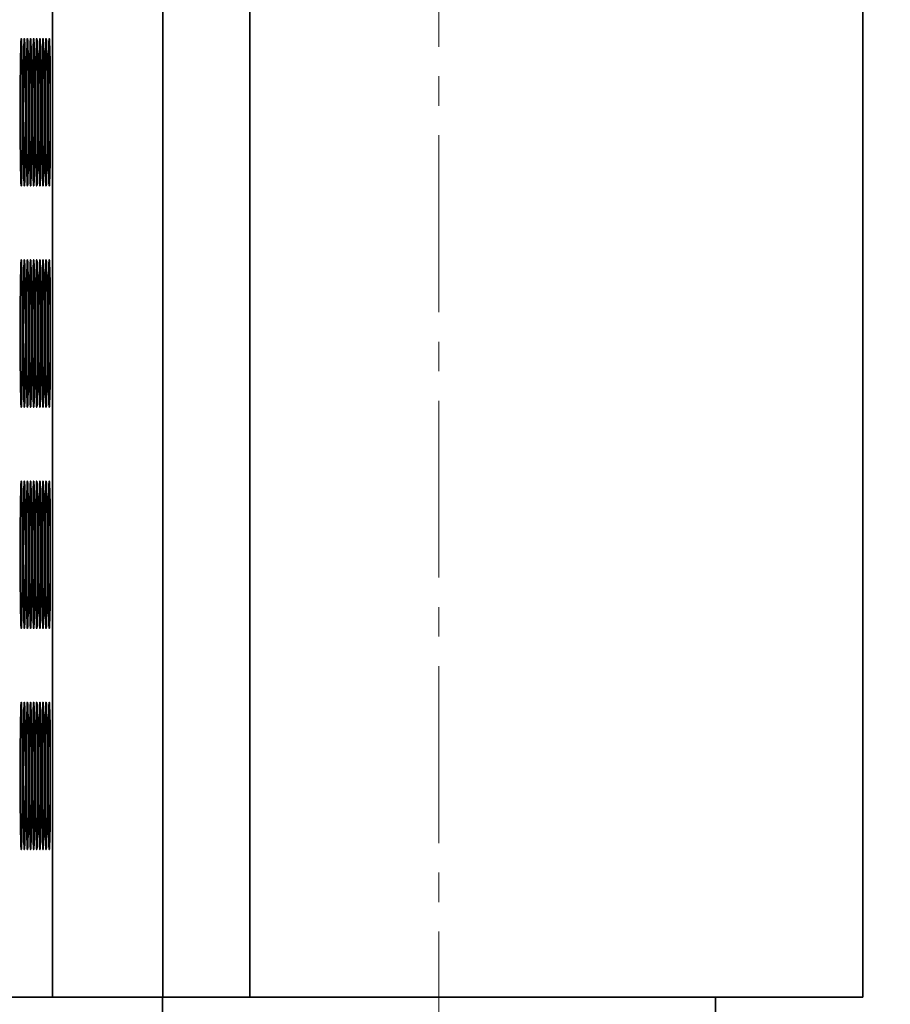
# Model space of a CAD drawing. Header units: millimetres. Extents: x -14862 to 14862, y -10512 to 10512.
# Tile 52 of 199: x -3908 to -3671, y -2670 to -2403. Entities that reach past the tile are written whole.
import ezdxf

# ---------------------------------------------------------------- set-up
doc = ezdxf.new("R2010")
doc.units = ezdxf.units.MM
doc.header["$LTSCALE"] = 4
doc.linetypes.add('点画线', pattern=[18, 12, -2, 2, -2])
doc.layers.get('0').update_dxf_attribs({"lineweight": 18})
for name, color, linetype, lineweight in [('中心线层', 1, '点画线', 18), ('几何体', 7, 'Continuous', 35), ('尺寸线层', 3, 'Continuous', 18)]:
    doc.layers.add(name, color=color, linetype=linetype, lineweight=lineweight)
doc.styles.add('标准', font='txt', dxfattribs={"width": 0.667})
doc.dimstyles.new('GB_尺寸', dxfattribs={"dimtxt": 3.5, "dimasz": 4, "dimexe": 2, "dimexo": 0, "dimtad": 1, "dimdsep": 46, "dimtxsty": '标准', "dimblk": '_CAXARROW', "dimcen": 0, "dimdle": 8, "dimazin": 2, "dimtfac": 0.707107, "dimtdec": 3, "dimtmove": 2, "dimatfit": 3, "dimfxl": 0, "dimfrac": 2, "dimtolj": 1, "dimarcsym": 0})

# ---------------------------------------------------------------- blocks, each defined once
blk = doc.blocks.new('*X153')
at = {"layer": '尺寸线层'}
for points in [[(-6748.86, -3869.61), (-6648.86, -3882.11), (-6648.86, -3857.11)], [(-3793.86, -3869.61), (-3893.86, -3882.11), (-3893.86, -3857.11)]]:
    blk.add_hatch(color=0, dxfattribs=at).paths.add_polyline_path(points, flags=0)
at = {"layer": '尺寸线层', "color": 0}
for p, q in [((-6748.86, -1465.88), (-6748.86, -3919.61)), ((-3793.86, -2668.38), (-3793.86, -3919.61)), ((-3793.86, -3869.61), (-6748.86, -3869.61))]:
    blk.add_line(p, q, dxfattribs=at)
at = {"layer": '尺寸线层', "color": 0, "insert": (-5245.65, -3810.73), "char_height": 87.5, "width": 340.0023, "attachment_point": 5, "line_spacing_factor": 1.15057, "style": '标准'}
blk.add_mtext('\\T1.1;2955', dxfattribs=at)
blk = doc.blocks.new('_CAXARROW')
blk.add_hatch(color=0).paths.add_polyline_path([(0, 0), (-1, 0.125), (-1, -0.125)], flags=0)
blk = doc.blocks.new('*X154')
at = {"layer": '尺寸线层'}
for points in [[(-7288.86, -4141.05), (-7188.86, -4128.55), (-7188.86, -4153.55)], [(-2288.86, -4141.05), (-2388.86, -4128.55), (-2388.86, -4153.55)]]:
    blk.add_hatch(color=0, dxfattribs=at).paths.add_polyline_path(points, flags=0)
at = {"layer": '尺寸线层', "color": 0}
for p, q in [((-7288.86, -1465.88), (-7288.86, -4191.05)), ((-2288.86, -1465.88), (-2288.86, -4191.05)), ((-7288.86, -4141.05), (-2288.86, -4141.05))]:
    blk.add_line(p, q, dxfattribs=at)
at = {"layer": '尺寸线层', "color": 0, "insert": (-4788.86, -4082.16), "char_height": 87.5, "width": 340.6544, "attachment_point": 5, "line_spacing_factor": 1.15057, "style": '标准'}
blk.add_mtext('\\T1.1;5000', dxfattribs=at)
blk = doc.blocks.new('*X155')
at = {"layer": '尺寸线层'}
for points in [[(-11533.86, -4572.86), (-11433.86, -4560.36), (-11433.86, -4585.36)], [(-2288.86, -4572.86), (-2388.86, -4560.36), (-2388.86, -4585.36)]]:
    blk.add_hatch(color=0, dxfattribs=at).paths.add_polyline_path(points, flags=0)
at = {"layer": '尺寸线层', "color": 0}
for p, q in [((-2288.86, -1465.88), (-2288.86, -4622.86)), ((-11533.86, -2690.88), (-11533.86, -4622.86)), ((-11533.86, -4572.86), (-2288.86, -4572.86))]:
    blk.add_line(p, q, dxfattribs=at)
at = {"layer": '尺寸线层', "color": 0, "insert": (-6911.36, -4513.97), "char_height": 87.5, "width": 341.3065, "attachment_point": 5, "line_spacing_factor": 1.15057, "style": '标准'}
blk.add_mtext('\\T1.1;9245', dxfattribs=at)

msp = doc.modelspace()

# ---------------------------------------------------------------- linework, layer by layer
at = {"layer": '中心线层'}
msp.add_line((-3793.859, -58.603), (-3793.859, -2926.188), dxfattribs=at)
at = {"layer": '几何体'}
for p, q in [((-3898.701, -2668.38), (-3898.701, -268.38)), ((-3868.705, -2668.38), (-3868.705, -268.38)), ((-3845.126, -2668.38), (-3845.126, -268.38)), ((-3678.86, -2668.38), (-3678.86, -268.38)), ((-3912.363, -2668.38), (-3898.701, -2668.38)), ((-3898.701, -2668.38), (-3868.705, -2668.38)), ((-3868.859, -2668.38), (-3868.859, -2690.88)), ((-3845.126, -2668.38), (-3868.705, -2668.38)), ((-3678.86, -2668.38), (-3845.126, -2668.38)), ((-3718.859, -2690.88), (-3718.859, -2668.38))]:
    msp.add_line(p, q, dxfattribs=at)
for points in [[(-3906.873, -2431.046), (-3906.87, -2428.38), (-3906.873, -2425.714), (-3906.88, -2423.096), (-3906.893, -2420.572), (-3906.91, -2418.188), (-3906.931, -2415.985), (-3906.956, -2414.004), (-3906.985, -2412.279), (-3907.017, -2410.841), (-3907.051, -2409.717), (-3907.086, -2408.925), (-3907.123, -2408.481), (-3907.162, -2408.391), (-3907.199, -2408.659), (-3907.235, -2409.278), (-3907.27, -2410.238), (-3907.304, -2411.522), (-3907.333, -2413.107), (-3907.361, -2414.965), (-3907.384, -2417.061), (-3907.403, -2419.36), (-3907.418, -2421.82), (-3907.428, -2424.396), (-3907.432, -2427.044), (-3907.432, -2429.716), (-3907.428, -2432.364), (-3907.418, -2434.941), (-3907.403, -2437.4), (-3907.384, -2439.699), (-3907.361, -2441.796), (-3907.333, -2443.653), (-3907.304, -2445.238), (-3907.27, -2446.522), (-3907.235, -2447.482), (-3907.199, -2448.102), (-3907.162, -2448.369), (-3907.123, -2448.28), (-3907.086, -2447.835), (-3907.051, -2447.044), (-3907.017, -2445.919), (-3906.985, -2444.482), (-3906.956, -2442.757), (-3906.931, -2440.775), (-3906.91, -2438.573), (-3906.893, -2436.188), (-3906.88, -2433.664), (-3906.873, -2431.046)], [(-3906.028, -2431.046), (-3906.025, -2428.38), (-3906.028, -2425.714), (-3906.035, -2423.096), (-3906.048, -2420.572), (-3906.065, -2418.188), (-3906.086, -2415.985), (-3906.111, -2414.004), (-3906.14, -2412.279), (-3906.172, -2410.841), (-3906.206, -2409.717), (-3906.241, -2408.925), (-3906.278, -2408.481), (-3906.317, -2408.391), (-3906.354, -2408.659), (-3906.39, -2409.278), (-3906.425, -2410.238), (-3906.459, -2411.522), (-3906.488, -2413.107), (-3906.516, -2414.965), (-3906.539, -2417.061), (-3906.558, -2419.36), (-3906.573, -2421.82), (-3906.583, -2424.396), (-3906.587, -2427.044), (-3906.587, -2429.716), (-3906.583, -2432.364), (-3906.573, -2434.941), (-3906.558, -2437.4), (-3906.539, -2439.699), (-3906.516, -2441.796), (-3906.488, -2443.653), (-3906.459, -2445.238), (-3906.425, -2446.522), (-3906.39, -2447.482), (-3906.354, -2448.102), (-3906.317, -2448.369), (-3906.278, -2448.28), (-3906.241, -2447.835), (-3906.206, -2447.044), (-3906.172, -2445.919), (-3906.14, -2444.482), (-3906.111, -2442.757), (-3906.086, -2440.775), (-3906.065, -2438.573), (-3906.048, -2436.188), (-3906.035, -2433.664), (-3906.028, -2431.046)], [(-3905.183, -2431.046), (-3905.18, -2428.38), (-3905.183, -2425.714), (-3905.19, -2423.096), (-3905.203, -2420.572), (-3905.22, -2418.188), (-3905.241, -2415.985), (-3905.266, -2414.004), (-3905.295, -2412.279), (-3905.327, -2410.841), (-3905.361, -2409.717), (-3905.396, -2408.925), (-3905.433, -2408.481), (-3905.472, -2408.391), (-3905.509, -2408.659), (-3905.545, -2409.278), (-3905.58, -2410.238), (-3905.614, -2411.522), (-3905.643, -2413.107), (-3905.671, -2414.965), (-3905.694, -2417.061), (-3905.713, -2419.36), (-3905.728, -2421.82), (-3905.738, -2424.396), (-3905.742, -2427.044), (-3905.742, -2429.716), (-3905.738, -2432.364), (-3905.728, -2434.941), (-3905.713, -2437.4), (-3905.694, -2439.699), (-3905.671, -2441.796), (-3905.643, -2443.653), (-3905.614, -2445.238), (-3905.58, -2446.522), (-3905.545, -2447.482), (-3905.509, -2448.102), (-3905.472, -2448.369), (-3905.433, -2448.28), (-3905.396, -2447.835), (-3905.361, -2447.044), (-3905.327, -2445.919), (-3905.295, -2444.482), (-3905.266, -2442.757), (-3905.241, -2440.775), (-3905.22, -2438.573), (-3905.203, -2436.188), (-3905.19, -2433.664), (-3905.183, -2431.046)], [(-3904.338, -2431.046), (-3904.335, -2428.38), (-3904.338, -2425.714), (-3904.345, -2423.096), (-3904.358, -2420.572), (-3904.375, -2418.188), (-3904.396, -2415.985), (-3904.421, -2414.004), (-3904.449, -2412.279), (-3904.482, -2410.841), (-3904.516, -2409.717), (-3904.551, -2408.925), (-3904.589, -2408.481), (-3904.627, -2408.391), (-3904.664, -2408.659), (-3904.7, -2409.278), (-3904.735, -2410.238), (-3904.769, -2411.522), (-3904.798, -2413.107), (-3904.826, -2414.965), (-3904.849, -2417.061), (-3904.868, -2419.36), (-3904.883, -2421.82), (-3904.893, -2424.396), (-3904.897, -2427.044), (-3904.897, -2429.716), (-3904.893, -2432.364), (-3904.883, -2434.941), (-3904.868, -2437.4), (-3904.849, -2439.699), (-3904.826, -2441.796), (-3904.798, -2443.653), (-3904.769, -2445.238), (-3904.735, -2446.522), (-3904.7, -2447.482), (-3904.664, -2448.102), (-3904.627, -2448.369), (-3904.589, -2448.28), (-3904.551, -2447.835), (-3904.516, -2447.044), (-3904.482, -2445.919), (-3904.449, -2444.482), (-3904.421, -2442.757), (-3904.396, -2440.775), (-3904.375, -2438.573), (-3904.358, -2436.188), (-3904.345, -2433.664), (-3904.338, -2431.046)], [(-3903.493, -2431.046), (-3903.49, -2428.38), (-3903.493, -2425.714), (-3903.5, -2423.096), (-3903.513, -2420.572), (-3903.53, -2418.188), (-3903.551, -2415.985), (-3903.576, -2414.004), (-3903.604, -2412.279), (-3903.637, -2410.841), (-3903.67, -2409.717), (-3903.706, -2408.925), (-3903.744, -2408.481), (-3903.781, -2408.391), (-3903.819, -2408.659), (-3903.855, -2409.278), (-3903.89, -2410.238), (-3903.924, -2411.522), (-3903.953, -2413.107), (-3903.981, -2414.965), (-3904.004, -2417.061), (-3904.023, -2419.36), (-3904.038, -2421.82), (-3904.048, -2424.396), (-3904.053, -2427.044), (-3904.053, -2429.716), (-3904.048, -2432.364), (-3904.038, -2434.941), (-3904.023, -2437.4), (-3904.004, -2439.699), (-3903.981, -2441.796), (-3903.953, -2443.653), (-3903.924, -2445.238), (-3903.89, -2446.522), (-3903.855, -2447.482), (-3903.819, -2448.102), (-3903.781, -2448.369), (-3903.744, -2448.28), (-3903.706, -2447.835), (-3903.67, -2447.044), (-3903.637, -2445.919), (-3903.604, -2444.482), (-3903.576, -2442.757), (-3903.551, -2440.775), (-3903.53, -2438.573), (-3903.513, -2436.188), (-3903.5, -2433.664), (-3903.493, -2431.046)], [(-3902.648, -2431.046), (-3902.645, -2428.38), (-3902.648, -2425.714), (-3902.655, -2423.096), (-3902.668, -2420.572), (-3902.684, -2418.188), (-3902.706, -2415.985), (-3902.731, -2414.004), (-3902.759, -2412.279), (-3902.792, -2410.841), (-3902.825, -2409.717), (-3902.861, -2408.925), (-3902.899, -2408.481), (-3902.936, -2408.391), (-3902.974, -2408.659), (-3903.01, -2409.278), (-3903.045, -2410.238), (-3903.078, -2411.522), (-3903.108, -2413.107), (-3903.136, -2414.965), (-3903.159, -2417.061), (-3903.178, -2419.36), (-3903.193, -2421.82), (-3903.203, -2424.396), (-3903.208, -2427.044), (-3903.208, -2429.716), (-3903.203, -2432.364), (-3903.193, -2434.941), (-3903.178, -2437.4), (-3903.159, -2439.699), (-3903.136, -2441.796), (-3903.108, -2443.653), (-3903.078, -2445.238), (-3903.045, -2446.522), (-3903.01, -2447.482), (-3902.974, -2448.102), (-3902.936, -2448.369), (-3902.899, -2448.28), (-3902.861, -2447.835), (-3902.825, -2447.044), (-3902.792, -2445.919), (-3902.759, -2444.482), (-3902.731, -2442.757), (-3902.706, -2440.775), (-3902.684, -2438.573), (-3902.668, -2436.188), (-3902.655, -2433.664), (-3902.648, -2431.046)], [(-3901.803, -2431.046), (-3901.8, -2428.38), (-3901.803, -2425.714), (-3901.81, -2423.096), (-3901.823, -2420.572), (-3901.839, -2418.188), (-3901.861, -2415.985), (-3901.886, -2414.004), (-3901.914, -2412.279), (-3901.947, -2410.841), (-3901.98, -2409.717), (-3902.016, -2408.925), (-3902.054, -2408.481), (-3902.091, -2408.391), (-3902.129, -2408.659), (-3902.165, -2409.278), (-3902.201, -2410.238), (-3902.233, -2411.522), (-3902.263, -2413.107), (-3902.291, -2414.965), (-3902.314, -2417.061), (-3902.333, -2419.36), (-3902.348, -2421.82), (-3902.358, -2424.396), (-3902.363, -2427.044), (-3902.363, -2429.716), (-3902.358, -2432.364), (-3902.348, -2434.941), (-3902.333, -2437.4), (-3902.314, -2439.699), (-3902.291, -2441.796), (-3902.263, -2443.653), (-3902.233, -2445.238), (-3902.201, -2446.522), (-3902.165, -2447.482), (-3902.129, -2448.102), (-3902.091, -2448.369), (-3902.054, -2448.28), (-3902.016, -2447.835), (-3901.98, -2447.044), (-3901.947, -2445.919), (-3901.914, -2444.482), (-3901.886, -2442.757), (-3901.861, -2440.775), (-3901.839, -2438.573), (-3901.823, -2436.188), (-3901.81, -2433.664), (-3901.803, -2431.046)], [(-3900.958, -2431.046), (-3900.955, -2428.38), (-3900.958, -2425.714), (-3900.965, -2423.096), (-3900.978, -2420.572), (-3900.994, -2418.188), (-3901.016, -2415.985), (-3901.041, -2414.004), (-3901.069, -2412.279), (-3901.102, -2410.841), (-3901.135, -2409.717), (-3901.171, -2408.925), (-3901.209, -2408.481), (-3901.246, -2408.391), (-3901.284, -2408.659), (-3901.32, -2409.278), (-3901.356, -2410.238), (-3901.388, -2411.522), (-3901.418, -2413.107), (-3901.446, -2414.965), (-3901.469, -2417.061), (-3901.488, -2419.36), (-3901.502, -2421.82), (-3901.513, -2424.396), (-3901.518, -2427.044), (-3901.518, -2429.716), (-3901.513, -2432.364), (-3901.502, -2434.941), (-3901.488, -2437.4), (-3901.469, -2439.699), (-3901.446, -2441.796), (-3901.418, -2443.653), (-3901.388, -2445.238), (-3901.356, -2446.522), (-3901.32, -2447.482), (-3901.284, -2448.102), (-3901.246, -2448.369), (-3901.209, -2448.28), (-3901.171, -2447.835), (-3901.135, -2447.044), (-3901.102, -2445.919), (-3901.069, -2444.482), (-3901.041, -2442.757), (-3901.016, -2440.775), (-3900.994, -2438.573), (-3900.978, -2436.188), (-3900.965, -2433.664), (-3900.958, -2431.046)], [(-3900.113, -2431.046), (-3900.11, -2428.38), (-3900.113, -2425.714), (-3900.121, -2423.096), (-3900.133, -2420.572), (-3900.149, -2418.188), (-3900.171, -2415.985), (-3900.196, -2414.004), (-3900.224, -2412.279), (-3900.257, -2410.841), (-3900.29, -2409.717), (-3900.327, -2408.925), (-3900.364, -2408.481), (-3900.401, -2408.391), (-3900.439, -2408.659), (-3900.475, -2409.278), (-3900.511, -2410.238), (-3900.543, -2411.522), (-3900.574, -2413.107), (-3900.6, -2414.965), (-3900.624, -2417.061), (-3900.643, -2419.36), (-3900.657, -2421.82), (-3900.668, -2424.396), (-3900.673, -2427.044), (-3900.673, -2429.716), (-3900.668, -2432.364), (-3900.657, -2434.941), (-3900.643, -2437.4), (-3900.624, -2439.699), (-3900.6, -2441.796), (-3900.574, -2443.653), (-3900.543, -2445.238), (-3900.511, -2446.522), (-3900.475, -2447.482), (-3900.439, -2448.102), (-3900.401, -2448.369), (-3900.364, -2448.28), (-3900.327, -2447.835), (-3900.29, -2447.044), (-3900.257, -2445.919), (-3900.224, -2444.482), (-3900.196, -2442.757), (-3900.171, -2440.775), (-3900.149, -2438.573), (-3900.133, -2436.188), (-3900.121, -2433.664), (-3900.113, -2431.046)], [(-3899.268, -2431.046), (-3899.265, -2428.38), (-3899.268, -2425.714), (-3899.276, -2423.096), (-3899.287, -2420.572), (-3899.304, -2418.188), (-3899.326, -2415.985), (-3899.351, -2414.004), (-3899.38, -2412.279), (-3899.411, -2410.841), (-3899.445, -2409.717), (-3899.482, -2408.925), (-3899.519, -2408.481), (-3899.556, -2408.391), (-3899.594, -2408.659), (-3899.63, -2409.278), (-3899.666, -2410.238), (-3899.698, -2411.522), (-3899.729, -2413.107), (-3899.755, -2414.965), (-3899.779, -2417.061), (-3899.798, -2419.36), (-3899.813, -2421.82), (-3899.823, -2424.396), (-3899.828, -2427.044), (-3899.828, -2429.716), (-3899.823, -2432.364), (-3899.813, -2434.941), (-3899.798, -2437.4), (-3899.779, -2439.699), (-3899.755, -2441.796), (-3899.729, -2443.653), (-3899.698, -2445.238), (-3899.666, -2446.522), (-3899.63, -2447.482), (-3899.594, -2448.102), (-3899.556, -2448.369), (-3899.519, -2448.28), (-3899.482, -2447.835), (-3899.445, -2447.044), (-3899.411, -2445.919), (-3899.38, -2444.482), (-3899.351, -2442.757), (-3899.326, -2440.775), (-3899.304, -2438.573), (-3899.287, -2436.188), (-3899.276, -2433.664), (-3899.268, -2431.046)], [(-3906.873, -2491.046), (-3906.87, -2488.38), (-3906.873, -2485.714), (-3906.88, -2483.096), (-3906.893, -2480.572), (-3906.91, -2478.188), (-3906.931, -2475.985), (-3906.956, -2474.004), (-3906.985, -2472.279), (-3907.017, -2470.841), (-3907.051, -2469.717), (-3907.086, -2468.925), (-3907.123, -2468.481), (-3907.162, -2468.391), (-3907.199, -2468.659), (-3907.235, -2469.278), (-3907.27, -2470.238), (-3907.304, -2471.522), (-3907.333, -2473.107), (-3907.361, -2474.965), (-3907.384, -2477.061), (-3907.403, -2479.36), (-3907.418, -2481.82), (-3907.428, -2484.396), (-3907.432, -2487.044), (-3907.432, -2489.716), (-3907.428, -2492.364), (-3907.418, -2494.941), (-3907.403, -2497.4), (-3907.384, -2499.699), (-3907.361, -2501.796), (-3907.333, -2503.653), (-3907.304, -2505.238), (-3907.27, -2506.522), (-3907.235, -2507.482), (-3907.199, -2508.102), (-3907.162, -2508.369), (-3907.123, -2508.28), (-3907.086, -2507.835), (-3907.051, -2507.044), (-3907.017, -2505.919), (-3906.985, -2504.482), (-3906.956, -2502.757), (-3906.931, -2500.775), (-3906.91, -2498.573), (-3906.893, -2496.188), (-3906.88, -2493.664), (-3906.873, -2491.046)], [(-3906.028, -2491.046), (-3906.025, -2488.38), (-3906.028, -2485.714), (-3906.035, -2483.096), (-3906.048, -2480.572), (-3906.065, -2478.188), (-3906.086, -2475.985), (-3906.111, -2474.004), (-3906.14, -2472.279), (-3906.172, -2470.841), (-3906.206, -2469.717), (-3906.241, -2468.925), (-3906.278, -2468.481), (-3906.317, -2468.391), (-3906.354, -2468.659), (-3906.39, -2469.278), (-3906.425, -2470.238), (-3906.459, -2471.522), (-3906.488, -2473.107), (-3906.516, -2474.965), (-3906.539, -2477.061), (-3906.558, -2479.36), (-3906.573, -2481.82), (-3906.583, -2484.396), (-3906.587, -2487.044), (-3906.587, -2489.716), (-3906.583, -2492.364), (-3906.573, -2494.941), (-3906.558, -2497.4), (-3906.539, -2499.699), (-3906.516, -2501.796), (-3906.488, -2503.653), (-3906.459, -2505.238), (-3906.425, -2506.522), (-3906.39, -2507.482), (-3906.354, -2508.102), (-3906.317, -2508.369), (-3906.278, -2508.28), (-3906.241, -2507.835), (-3906.206, -2507.044), (-3906.172, -2505.919), (-3906.14, -2504.482), (-3906.111, -2502.757), (-3906.086, -2500.775), (-3906.065, -2498.573), (-3906.048, -2496.188), (-3906.035, -2493.664), (-3906.028, -2491.046)], [(-3905.183, -2491.046), (-3905.18, -2488.38), (-3905.183, -2485.714), (-3905.19, -2483.096), (-3905.203, -2480.572), (-3905.22, -2478.188), (-3905.241, -2475.985), (-3905.266, -2474.004), (-3905.295, -2472.279), (-3905.327, -2470.841), (-3905.361, -2469.717), (-3905.396, -2468.925), (-3905.433, -2468.481), (-3905.472, -2468.391), (-3905.509, -2468.659), (-3905.545, -2469.278), (-3905.58, -2470.238), (-3905.614, -2471.522), (-3905.643, -2473.107), (-3905.671, -2474.965), (-3905.694, -2477.061), (-3905.713, -2479.36), (-3905.728, -2481.82), (-3905.738, -2484.396), (-3905.742, -2487.044), (-3905.742, -2489.716), (-3905.738, -2492.364), (-3905.728, -2494.941), (-3905.713, -2497.4), (-3905.694, -2499.699), (-3905.671, -2501.796), (-3905.643, -2503.653), (-3905.614, -2505.238), (-3905.58, -2506.522), (-3905.545, -2507.482), (-3905.509, -2508.102), (-3905.472, -2508.369), (-3905.433, -2508.28), (-3905.396, -2507.835), (-3905.361, -2507.044), (-3905.327, -2505.919), (-3905.295, -2504.482), (-3905.266, -2502.757), (-3905.241, -2500.775), (-3905.22, -2498.573), (-3905.203, -2496.188), (-3905.19, -2493.664), (-3905.183, -2491.046)], [(-3904.338, -2491.046), (-3904.335, -2488.38), (-3904.338, -2485.714), (-3904.345, -2483.096), (-3904.358, -2480.572), (-3904.375, -2478.188), (-3904.396, -2475.985), (-3904.421, -2474.004), (-3904.449, -2472.279), (-3904.482, -2470.841), (-3904.516, -2469.717), (-3904.551, -2468.925), (-3904.589, -2468.481), (-3904.627, -2468.391), (-3904.664, -2468.659), (-3904.7, -2469.278), (-3904.735, -2470.238), (-3904.769, -2471.522), (-3904.798, -2473.107), (-3904.826, -2474.965), (-3904.849, -2477.061), (-3904.868, -2479.36), (-3904.883, -2481.82), (-3904.893, -2484.396), (-3904.897, -2487.044), (-3904.897, -2489.716), (-3904.893, -2492.364), (-3904.883, -2494.941), (-3904.868, -2497.4), (-3904.849, -2499.699), (-3904.826, -2501.796), (-3904.798, -2503.653), (-3904.769, -2505.238), (-3904.735, -2506.522), (-3904.7, -2507.482), (-3904.664, -2508.102), (-3904.627, -2508.369), (-3904.589, -2508.28), (-3904.551, -2507.835), (-3904.516, -2507.044), (-3904.482, -2505.919), (-3904.449, -2504.482), (-3904.421, -2502.757), (-3904.396, -2500.775), (-3904.375, -2498.573), (-3904.358, -2496.188), (-3904.345, -2493.664), (-3904.338, -2491.046)], [(-3903.493, -2491.046), (-3903.49, -2488.38), (-3903.493, -2485.714), (-3903.5, -2483.096), (-3903.513, -2480.572), (-3903.53, -2478.188), (-3903.551, -2475.985), (-3903.576, -2474.004), (-3903.604, -2472.279), (-3903.637, -2470.841), (-3903.67, -2469.717), (-3903.706, -2468.925), (-3903.744, -2468.481), (-3903.781, -2468.391), (-3903.819, -2468.659), (-3903.855, -2469.278), (-3903.89, -2470.238), (-3903.924, -2471.522), (-3903.953, -2473.107), (-3903.981, -2474.965), (-3904.004, -2477.061), (-3904.023, -2479.36), (-3904.038, -2481.82), (-3904.048, -2484.396), (-3904.053, -2487.044), (-3904.053, -2489.716), (-3904.048, -2492.364), (-3904.038, -2494.941), (-3904.023, -2497.4), (-3904.004, -2499.699), (-3903.981, -2501.796), (-3903.953, -2503.653), (-3903.924, -2505.238), (-3903.89, -2506.522), (-3903.855, -2507.482), (-3903.819, -2508.102), (-3903.781, -2508.369), (-3903.744, -2508.28), (-3903.706, -2507.835), (-3903.67, -2507.044), (-3903.637, -2505.919), (-3903.604, -2504.482), (-3903.576, -2502.757), (-3903.551, -2500.775), (-3903.53, -2498.573), (-3903.513, -2496.188), (-3903.5, -2493.664), (-3903.493, -2491.046)], [(-3902.648, -2491.046), (-3902.645, -2488.38), (-3902.648, -2485.714), (-3902.655, -2483.096), (-3902.668, -2480.572), (-3902.684, -2478.188), (-3902.706, -2475.985), (-3902.731, -2474.004), (-3902.759, -2472.279), (-3902.792, -2470.841), (-3902.825, -2469.717), (-3902.861, -2468.925), (-3902.899, -2468.481), (-3902.936, -2468.391), (-3902.974, -2468.659), (-3903.01, -2469.278), (-3903.045, -2470.238), (-3903.078, -2471.522), (-3903.108, -2473.107), (-3903.136, -2474.965), (-3903.159, -2477.061), (-3903.178, -2479.36), (-3903.193, -2481.82), (-3903.203, -2484.396), (-3903.208, -2487.044), (-3903.208, -2489.716), (-3903.203, -2492.364), (-3903.193, -2494.941), (-3903.178, -2497.4), (-3903.159, -2499.699), (-3903.136, -2501.796), (-3903.108, -2503.653), (-3903.078, -2505.238), (-3903.045, -2506.522), (-3903.01, -2507.482), (-3902.974, -2508.102), (-3902.936, -2508.369), (-3902.899, -2508.28), (-3902.861, -2507.835), (-3902.825, -2507.044), (-3902.792, -2505.919), (-3902.759, -2504.482), (-3902.731, -2502.757), (-3902.706, -2500.775), (-3902.684, -2498.573), (-3902.668, -2496.188), (-3902.655, -2493.664), (-3902.648, -2491.046)], [(-3901.803, -2491.046), (-3901.8, -2488.38), (-3901.803, -2485.714), (-3901.81, -2483.096), (-3901.823, -2480.572), (-3901.839, -2478.188), (-3901.861, -2475.985), (-3901.886, -2474.004), (-3901.914, -2472.279), (-3901.947, -2470.841), (-3901.98, -2469.717), (-3902.016, -2468.925), (-3902.054, -2468.481), (-3902.091, -2468.391), (-3902.129, -2468.659), (-3902.165, -2469.278), (-3902.201, -2470.238), (-3902.233, -2471.522), (-3902.263, -2473.107), (-3902.291, -2474.965), (-3902.314, -2477.061), (-3902.333, -2479.36), (-3902.348, -2481.82), (-3902.358, -2484.396), (-3902.363, -2487.044), (-3902.363, -2489.716), (-3902.358, -2492.364), (-3902.348, -2494.941), (-3902.333, -2497.4), (-3902.314, -2499.699), (-3902.291, -2501.796), (-3902.263, -2503.653), (-3902.233, -2505.238), (-3902.201, -2506.522), (-3902.165, -2507.482), (-3902.129, -2508.102), (-3902.091, -2508.369), (-3902.054, -2508.28), (-3902.016, -2507.835), (-3901.98, -2507.044), (-3901.947, -2505.919), (-3901.914, -2504.482), (-3901.886, -2502.757), (-3901.861, -2500.775), (-3901.839, -2498.573), (-3901.823, -2496.188), (-3901.81, -2493.664), (-3901.803, -2491.046)], [(-3900.958, -2491.046), (-3900.955, -2488.38), (-3900.958, -2485.714), (-3900.965, -2483.096), (-3900.978, -2480.572), (-3900.994, -2478.188), (-3901.016, -2475.985), (-3901.041, -2474.004), (-3901.069, -2472.279), (-3901.102, -2470.841), (-3901.135, -2469.717), (-3901.171, -2468.925), (-3901.209, -2468.481), (-3901.246, -2468.391), (-3901.284, -2468.659), (-3901.32, -2469.278), (-3901.356, -2470.238), (-3901.388, -2471.522), (-3901.418, -2473.107), (-3901.446, -2474.965), (-3901.469, -2477.061), (-3901.488, -2479.36), (-3901.502, -2481.82), (-3901.513, -2484.396), (-3901.518, -2487.044), (-3901.518, -2489.716), (-3901.513, -2492.364), (-3901.502, -2494.941), (-3901.488, -2497.4), (-3901.469, -2499.699), (-3901.446, -2501.796), (-3901.418, -2503.653), (-3901.388, -2505.238), (-3901.356, -2506.522), (-3901.32, -2507.482), (-3901.284, -2508.102), (-3901.246, -2508.369), (-3901.209, -2508.28), (-3901.171, -2507.835), (-3901.135, -2507.044), (-3901.102, -2505.919), (-3901.069, -2504.482), (-3901.041, -2502.757), (-3901.016, -2500.775), (-3900.994, -2498.573), (-3900.978, -2496.188), (-3900.965, -2493.664), (-3900.958, -2491.046)], [(-3900.113, -2491.046), (-3900.11, -2488.38), (-3900.113, -2485.714), (-3900.121, -2483.096), (-3900.133, -2480.572), (-3900.149, -2478.188), (-3900.171, -2475.985), (-3900.196, -2474.004), (-3900.224, -2472.279), (-3900.257, -2470.841), (-3900.29, -2469.717), (-3900.327, -2468.925), (-3900.364, -2468.481), (-3900.401, -2468.391), (-3900.439, -2468.659), (-3900.475, -2469.278), (-3900.511, -2470.238), (-3900.543, -2471.522), (-3900.574, -2473.107), (-3900.6, -2474.965), (-3900.624, -2477.061), (-3900.643, -2479.36), (-3900.657, -2481.82), (-3900.668, -2484.396), (-3900.673, -2487.044), (-3900.673, -2489.716), (-3900.668, -2492.364), (-3900.657, -2494.941), (-3900.643, -2497.4), (-3900.624, -2499.699), (-3900.6, -2501.796), (-3900.574, -2503.653), (-3900.543, -2505.238), (-3900.511, -2506.522), (-3900.475, -2507.482), (-3900.439, -2508.102), (-3900.401, -2508.369), (-3900.364, -2508.28), (-3900.327, -2507.835), (-3900.29, -2507.044), (-3900.257, -2505.919), (-3900.224, -2504.482), (-3900.196, -2502.757), (-3900.171, -2500.775), (-3900.149, -2498.573), (-3900.133, -2496.188), (-3900.121, -2493.664), (-3900.113, -2491.046)], [(-3899.268, -2491.046), (-3899.265, -2488.38), (-3899.268, -2485.714), (-3899.276, -2483.096), (-3899.287, -2480.572), (-3899.304, -2478.188), (-3899.326, -2475.985), (-3899.351, -2474.004), (-3899.38, -2472.279), (-3899.411, -2470.841), (-3899.445, -2469.717), (-3899.482, -2468.925), (-3899.519, -2468.481), (-3899.556, -2468.391), (-3899.594, -2468.659), (-3899.63, -2469.278), (-3899.666, -2470.238), (-3899.698, -2471.522), (-3899.729, -2473.107), (-3899.755, -2474.965), (-3899.779, -2477.061), (-3899.798, -2479.36), (-3899.813, -2481.82), (-3899.823, -2484.396), (-3899.828, -2487.044), (-3899.828, -2489.716), (-3899.823, -2492.364), (-3899.813, -2494.941), (-3899.798, -2497.4), (-3899.779, -2499.699), (-3899.755, -2501.796), (-3899.729, -2503.653), (-3899.698, -2505.238), (-3899.666, -2506.522), (-3899.63, -2507.482), (-3899.594, -2508.102), (-3899.556, -2508.369), (-3899.519, -2508.28), (-3899.482, -2507.835), (-3899.445, -2507.044), (-3899.411, -2505.919), (-3899.38, -2504.482), (-3899.351, -2502.757), (-3899.326, -2500.775), (-3899.304, -2498.573), (-3899.287, -2496.188), (-3899.276, -2493.664), (-3899.268, -2491.046)], [(-3906.873, -2551.046), (-3906.87, -2548.38), (-3906.873, -2545.714), (-3906.88, -2543.096), (-3906.893, -2540.572), (-3906.91, -2538.188), (-3906.931, -2535.985), (-3906.956, -2534.004), (-3906.985, -2532.279), (-3907.017, -2530.841), (-3907.051, -2529.717), (-3907.086, -2528.925), (-3907.123, -2528.481), (-3907.162, -2528.391), (-3907.199, -2528.659), (-3907.235, -2529.278), (-3907.27, -2530.238), (-3907.304, -2531.522), (-3907.333, -2533.107), (-3907.361, -2534.965), (-3907.384, -2537.061), (-3907.403, -2539.36), (-3907.418, -2541.82), (-3907.428, -2544.396), (-3907.432, -2547.044), (-3907.432, -2549.716), (-3907.428, -2552.364), (-3907.418, -2554.941), (-3907.403, -2557.4), (-3907.384, -2559.699), (-3907.361, -2561.796), (-3907.333, -2563.653), (-3907.304, -2565.238), (-3907.27, -2566.522), (-3907.235, -2567.482), (-3907.199, -2568.102), (-3907.162, -2568.369), (-3907.123, -2568.28), (-3907.086, -2567.835), (-3907.051, -2567.044), (-3907.017, -2565.919), (-3906.985, -2564.482), (-3906.956, -2562.757), (-3906.931, -2560.775), (-3906.91, -2558.573), (-3906.893, -2556.188), (-3906.88, -2553.664), (-3906.873, -2551.046)], [(-3906.028, -2551.046), (-3906.025, -2548.38), (-3906.028, -2545.714), (-3906.035, -2543.096), (-3906.048, -2540.572), (-3906.065, -2538.188), (-3906.086, -2535.985), (-3906.111, -2534.004), (-3906.14, -2532.279), (-3906.172, -2530.841), (-3906.206, -2529.717), (-3906.241, -2528.925), (-3906.278, -2528.481), (-3906.317, -2528.391), (-3906.354, -2528.659), (-3906.39, -2529.278), (-3906.425, -2530.238), (-3906.459, -2531.522), (-3906.488, -2533.107), (-3906.516, -2534.965), (-3906.539, -2537.061), (-3906.558, -2539.36), (-3906.573, -2541.82), (-3906.583, -2544.396), (-3906.587, -2547.044), (-3906.587, -2549.716), (-3906.583, -2552.364), (-3906.573, -2554.941), (-3906.558, -2557.4), (-3906.539, -2559.699), (-3906.516, -2561.796), (-3906.488, -2563.653), (-3906.459, -2565.238), (-3906.425, -2566.522), (-3906.39, -2567.482), (-3906.354, -2568.102), (-3906.317, -2568.369), (-3906.278, -2568.28), (-3906.241, -2567.835), (-3906.206, -2567.044), (-3906.172, -2565.919), (-3906.14, -2564.482), (-3906.111, -2562.757), (-3906.086, -2560.775), (-3906.065, -2558.573), (-3906.048, -2556.188), (-3906.035, -2553.664), (-3906.028, -2551.046)], [(-3905.183, -2551.046), (-3905.18, -2548.38), (-3905.183, -2545.714), (-3905.19, -2543.096), (-3905.203, -2540.572), (-3905.22, -2538.188), (-3905.241, -2535.985), (-3905.266, -2534.004), (-3905.295, -2532.279), (-3905.327, -2530.841), (-3905.361, -2529.717), (-3905.396, -2528.925), (-3905.433, -2528.481), (-3905.472, -2528.391), (-3905.509, -2528.659), (-3905.545, -2529.278), (-3905.58, -2530.238), (-3905.614, -2531.522), (-3905.643, -2533.107), (-3905.671, -2534.965), (-3905.694, -2537.061), (-3905.713, -2539.36), (-3905.728, -2541.82), (-3905.738, -2544.396), (-3905.742, -2547.044), (-3905.742, -2549.716), (-3905.738, -2552.364), (-3905.728, -2554.941), (-3905.713, -2557.4), (-3905.694, -2559.699), (-3905.671, -2561.796), (-3905.643, -2563.653), (-3905.614, -2565.238), (-3905.58, -2566.522), (-3905.545, -2567.482), (-3905.509, -2568.102), (-3905.472, -2568.369), (-3905.433, -2568.28), (-3905.396, -2567.835), (-3905.361, -2567.044), (-3905.327, -2565.919), (-3905.295, -2564.482), (-3905.266, -2562.757), (-3905.241, -2560.775), (-3905.22, -2558.573), (-3905.203, -2556.188), (-3905.19, -2553.664), (-3905.183, -2551.046)], [(-3904.338, -2551.046), (-3904.335, -2548.38), (-3904.338, -2545.714), (-3904.345, -2543.096), (-3904.358, -2540.572), (-3904.375, -2538.188), (-3904.396, -2535.985), (-3904.421, -2534.004), (-3904.449, -2532.279), (-3904.482, -2530.841), (-3904.516, -2529.717), (-3904.551, -2528.925), (-3904.589, -2528.481), (-3904.627, -2528.391), (-3904.664, -2528.659), (-3904.7, -2529.278), (-3904.735, -2530.238), (-3904.769, -2531.522), (-3904.798, -2533.107), (-3904.826, -2534.965), (-3904.849, -2537.061), (-3904.868, -2539.36), (-3904.883, -2541.82), (-3904.893, -2544.396), (-3904.897, -2547.044), (-3904.897, -2549.716), (-3904.893, -2552.364), (-3904.883, -2554.941), (-3904.868, -2557.4), (-3904.849, -2559.699), (-3904.826, -2561.796), (-3904.798, -2563.653), (-3904.769, -2565.238), (-3904.735, -2566.522), (-3904.7, -2567.482), (-3904.664, -2568.102), (-3904.627, -2568.369), (-3904.589, -2568.28), (-3904.551, -2567.835), (-3904.516, -2567.044), (-3904.482, -2565.919), (-3904.449, -2564.482), (-3904.421, -2562.757), (-3904.396, -2560.775), (-3904.375, -2558.573), (-3904.358, -2556.188), (-3904.345, -2553.664), (-3904.338, -2551.046)], [(-3903.493, -2551.046), (-3903.49, -2548.38), (-3903.493, -2545.714), (-3903.5, -2543.096), (-3903.513, -2540.572), (-3903.53, -2538.188), (-3903.551, -2535.985), (-3903.576, -2534.004), (-3903.604, -2532.279), (-3903.637, -2530.841), (-3903.67, -2529.717), (-3903.706, -2528.925), (-3903.744, -2528.481), (-3903.781, -2528.391), (-3903.819, -2528.659), (-3903.855, -2529.278), (-3903.89, -2530.238), (-3903.924, -2531.522), (-3903.953, -2533.107), (-3903.981, -2534.965), (-3904.004, -2537.061), (-3904.023, -2539.36), (-3904.038, -2541.82), (-3904.048, -2544.396), (-3904.053, -2547.044), (-3904.053, -2549.716), (-3904.048, -2552.364), (-3904.038, -2554.941), (-3904.023, -2557.4), (-3904.004, -2559.699), (-3903.981, -2561.796), (-3903.953, -2563.653), (-3903.924, -2565.238), (-3903.89, -2566.522), (-3903.855, -2567.482), (-3903.819, -2568.102), (-3903.781, -2568.369), (-3903.744, -2568.28), (-3903.706, -2567.835), (-3903.67, -2567.044), (-3903.637, -2565.919), (-3903.604, -2564.482), (-3903.576, -2562.757), (-3903.551, -2560.775), (-3903.53, -2558.573), (-3903.513, -2556.188), (-3903.5, -2553.664), (-3903.493, -2551.046)], [(-3902.648, -2551.046), (-3902.645, -2548.38), (-3902.648, -2545.714), (-3902.655, -2543.096), (-3902.668, -2540.572), (-3902.684, -2538.188), (-3902.706, -2535.985), (-3902.731, -2534.004), (-3902.759, -2532.279), (-3902.792, -2530.841), (-3902.825, -2529.717), (-3902.861, -2528.925), (-3902.899, -2528.481), (-3902.936, -2528.391), (-3902.974, -2528.659), (-3903.01, -2529.278), (-3903.045, -2530.238), (-3903.078, -2531.522), (-3903.108, -2533.107), (-3903.136, -2534.965), (-3903.159, -2537.061), (-3903.178, -2539.36), (-3903.193, -2541.82), (-3903.203, -2544.396), (-3903.208, -2547.044), (-3903.208, -2549.716), (-3903.203, -2552.364), (-3903.193, -2554.941), (-3903.178, -2557.4), (-3903.159, -2559.699), (-3903.136, -2561.796), (-3903.108, -2563.653), (-3903.078, -2565.238), (-3903.045, -2566.522), (-3903.01, -2567.482), (-3902.974, -2568.102), (-3902.936, -2568.369), (-3902.899, -2568.28), (-3902.861, -2567.835), (-3902.825, -2567.044), (-3902.792, -2565.919), (-3902.759, -2564.482), (-3902.731, -2562.757), (-3902.706, -2560.775), (-3902.684, -2558.573), (-3902.668, -2556.188), (-3902.655, -2553.664), (-3902.648, -2551.046)], [(-3901.803, -2551.046), (-3901.8, -2548.38), (-3901.803, -2545.714), (-3901.81, -2543.096), (-3901.823, -2540.572), (-3901.839, -2538.188), (-3901.861, -2535.985), (-3901.886, -2534.004), (-3901.914, -2532.279), (-3901.947, -2530.841), (-3901.98, -2529.717), (-3902.016, -2528.925), (-3902.054, -2528.481), (-3902.091, -2528.391), (-3902.129, -2528.659), (-3902.165, -2529.278), (-3902.201, -2530.238), (-3902.233, -2531.522), (-3902.263, -2533.107), (-3902.291, -2534.965), (-3902.314, -2537.061), (-3902.333, -2539.36), (-3902.348, -2541.82), (-3902.358, -2544.396), (-3902.363, -2547.044), (-3902.363, -2549.716), (-3902.358, -2552.364), (-3902.348, -2554.941), (-3902.333, -2557.4), (-3902.314, -2559.699), (-3902.291, -2561.796), (-3902.263, -2563.653), (-3902.233, -2565.238), (-3902.201, -2566.522), (-3902.165, -2567.482), (-3902.129, -2568.102), (-3902.091, -2568.369), (-3902.054, -2568.28), (-3902.016, -2567.835), (-3901.98, -2567.044), (-3901.947, -2565.919), (-3901.914, -2564.482), (-3901.886, -2562.757), (-3901.861, -2560.775), (-3901.839, -2558.573), (-3901.823, -2556.188), (-3901.81, -2553.664), (-3901.803, -2551.046)], [(-3900.958, -2551.046), (-3900.955, -2548.38), (-3900.958, -2545.714), (-3900.965, -2543.096), (-3900.978, -2540.572), (-3900.994, -2538.188), (-3901.016, -2535.985), (-3901.041, -2534.004), (-3901.069, -2532.279), (-3901.102, -2530.841), (-3901.135, -2529.717), (-3901.171, -2528.925), (-3901.209, -2528.481), (-3901.246, -2528.391), (-3901.284, -2528.659), (-3901.32, -2529.278), (-3901.356, -2530.238), (-3901.388, -2531.522), (-3901.418, -2533.107), (-3901.446, -2534.965), (-3901.469, -2537.061), (-3901.488, -2539.36), (-3901.502, -2541.82), (-3901.513, -2544.396), (-3901.518, -2547.044), (-3901.518, -2549.716), (-3901.513, -2552.364), (-3901.502, -2554.941), (-3901.488, -2557.4), (-3901.469, -2559.699), (-3901.446, -2561.796), (-3901.418, -2563.653), (-3901.388, -2565.238), (-3901.356, -2566.522), (-3901.32, -2567.482), (-3901.284, -2568.102), (-3901.246, -2568.369), (-3901.209, -2568.28), (-3901.171, -2567.835), (-3901.135, -2567.044), (-3901.102, -2565.919), (-3901.069, -2564.482), (-3901.041, -2562.757), (-3901.016, -2560.775), (-3900.994, -2558.573), (-3900.978, -2556.188), (-3900.965, -2553.664), (-3900.958, -2551.046)], [(-3900.113, -2551.046), (-3900.11, -2548.38), (-3900.113, -2545.714), (-3900.121, -2543.096), (-3900.133, -2540.572), (-3900.149, -2538.188), (-3900.171, -2535.985), (-3900.196, -2534.004), (-3900.224, -2532.279), (-3900.257, -2530.841), (-3900.29, -2529.717), (-3900.327, -2528.925), (-3900.364, -2528.481), (-3900.401, -2528.391), (-3900.439, -2528.659), (-3900.475, -2529.278), (-3900.511, -2530.238), (-3900.543, -2531.522), (-3900.574, -2533.107), (-3900.6, -2534.965), (-3900.624, -2537.061), (-3900.643, -2539.36), (-3900.657, -2541.82), (-3900.668, -2544.396), (-3900.673, -2547.044), (-3900.673, -2549.716), (-3900.668, -2552.364), (-3900.657, -2554.941), (-3900.643, -2557.4), (-3900.624, -2559.699), (-3900.6, -2561.796), (-3900.574, -2563.653), (-3900.543, -2565.238), (-3900.511, -2566.522), (-3900.475, -2567.482), (-3900.439, -2568.102), (-3900.401, -2568.369), (-3900.364, -2568.28), (-3900.327, -2567.835), (-3900.29, -2567.044), (-3900.257, -2565.919), (-3900.224, -2564.482), (-3900.196, -2562.757), (-3900.171, -2560.775), (-3900.149, -2558.573), (-3900.133, -2556.188), (-3900.121, -2553.664), (-3900.113, -2551.046)], [(-3899.268, -2551.046), (-3899.265, -2548.38), (-3899.268, -2545.714), (-3899.276, -2543.096), (-3899.287, -2540.572), (-3899.304, -2538.188), (-3899.326, -2535.985), (-3899.351, -2534.004), (-3899.38, -2532.279), (-3899.411, -2530.841), (-3899.445, -2529.717), (-3899.482, -2528.925), (-3899.519, -2528.481), (-3899.556, -2528.391), (-3899.594, -2528.659), (-3899.63, -2529.278), (-3899.666, -2530.238), (-3899.698, -2531.522), (-3899.729, -2533.107), (-3899.755, -2534.965), (-3899.779, -2537.061), (-3899.798, -2539.36), (-3899.813, -2541.82), (-3899.823, -2544.396), (-3899.828, -2547.044), (-3899.828, -2549.716), (-3899.823, -2552.364), (-3899.813, -2554.941), (-3899.798, -2557.4), (-3899.779, -2559.699), (-3899.755, -2561.796), (-3899.729, -2563.653), (-3899.698, -2565.238), (-3899.666, -2566.522), (-3899.63, -2567.482), (-3899.594, -2568.102), (-3899.556, -2568.369), (-3899.519, -2568.28), (-3899.482, -2567.835), (-3899.445, -2567.044), (-3899.411, -2565.919), (-3899.38, -2564.482), (-3899.351, -2562.757), (-3899.326, -2560.775), (-3899.304, -2558.573), (-3899.287, -2556.188), (-3899.276, -2553.664), (-3899.268, -2551.046)], [(-3906.873, -2611.046), (-3906.87, -2608.38), (-3906.873, -2605.714), (-3906.88, -2603.096), (-3906.893, -2600.572), (-3906.91, -2598.188), (-3906.931, -2595.985), (-3906.956, -2594.004), (-3906.985, -2592.279), (-3907.017, -2590.841), (-3907.051, -2589.717), (-3907.086, -2588.925), (-3907.123, -2588.481), (-3907.162, -2588.391), (-3907.199, -2588.659), (-3907.235, -2589.278), (-3907.27, -2590.238), (-3907.304, -2591.522), (-3907.333, -2593.107), (-3907.361, -2594.965), (-3907.384, -2597.061), (-3907.403, -2599.36), (-3907.418, -2601.82), (-3907.428, -2604.396), (-3907.432, -2607.044), (-3907.432, -2609.716), (-3907.428, -2612.364), (-3907.418, -2614.941), (-3907.403, -2617.4), (-3907.384, -2619.699), (-3907.361, -2621.796), (-3907.333, -2623.653), (-3907.304, -2625.238), (-3907.27, -2626.522), (-3907.235, -2627.482), (-3907.199, -2628.102), (-3907.162, -2628.369), (-3907.123, -2628.28), (-3907.086, -2627.835), (-3907.051, -2627.044), (-3907.017, -2625.919), (-3906.985, -2624.482), (-3906.956, -2622.757), (-3906.931, -2620.775), (-3906.91, -2618.573), (-3906.893, -2616.188), (-3906.88, -2613.664), (-3906.873, -2611.046)], [(-3906.028, -2611.046), (-3906.025, -2608.38), (-3906.028, -2605.714), (-3906.035, -2603.096), (-3906.048, -2600.572), (-3906.065, -2598.188), (-3906.086, -2595.985), (-3906.111, -2594.004), (-3906.14, -2592.279), (-3906.172, -2590.841), (-3906.206, -2589.717), (-3906.241, -2588.925), (-3906.278, -2588.481), (-3906.317, -2588.391), (-3906.354, -2588.659), (-3906.39, -2589.278), (-3906.425, -2590.238), (-3906.459, -2591.522), (-3906.488, -2593.107), (-3906.516, -2594.965), (-3906.539, -2597.061), (-3906.558, -2599.36), (-3906.573, -2601.82), (-3906.583, -2604.396), (-3906.587, -2607.044), (-3906.587, -2609.716), (-3906.583, -2612.364), (-3906.573, -2614.941), (-3906.558, -2617.4), (-3906.539, -2619.699), (-3906.516, -2621.796), (-3906.488, -2623.653), (-3906.459, -2625.238), (-3906.425, -2626.522), (-3906.39, -2627.482), (-3906.354, -2628.102), (-3906.317, -2628.369), (-3906.278, -2628.28), (-3906.241, -2627.835), (-3906.206, -2627.044), (-3906.172, -2625.919), (-3906.14, -2624.482), (-3906.111, -2622.757), (-3906.086, -2620.775), (-3906.065, -2618.573), (-3906.048, -2616.188), (-3906.035, -2613.664), (-3906.028, -2611.046)], [(-3905.183, -2611.046), (-3905.18, -2608.38), (-3905.183, -2605.714), (-3905.19, -2603.096), (-3905.203, -2600.572), (-3905.22, -2598.188), (-3905.241, -2595.985), (-3905.266, -2594.004), (-3905.295, -2592.279), (-3905.327, -2590.841), (-3905.361, -2589.717), (-3905.396, -2588.925), (-3905.433, -2588.481), (-3905.472, -2588.391), (-3905.509, -2588.659), (-3905.545, -2589.278), (-3905.58, -2590.238), (-3905.614, -2591.522), (-3905.643, -2593.107), (-3905.671, -2594.965), (-3905.694, -2597.061), (-3905.713, -2599.36), (-3905.728, -2601.82), (-3905.738, -2604.396), (-3905.742, -2607.044), (-3905.742, -2609.716), (-3905.738, -2612.364), (-3905.728, -2614.941), (-3905.713, -2617.4), (-3905.694, -2619.699), (-3905.671, -2621.796), (-3905.643, -2623.653), (-3905.614, -2625.238), (-3905.58, -2626.522), (-3905.545, -2627.482), (-3905.509, -2628.102), (-3905.472, -2628.369), (-3905.433, -2628.28), (-3905.396, -2627.835), (-3905.361, -2627.044), (-3905.327, -2625.919), (-3905.295, -2624.482), (-3905.266, -2622.757), (-3905.241, -2620.775), (-3905.22, -2618.573), (-3905.203, -2616.188), (-3905.19, -2613.664), (-3905.183, -2611.046)], [(-3904.338, -2611.046), (-3904.335, -2608.38), (-3904.338, -2605.714), (-3904.345, -2603.096), (-3904.358, -2600.572), (-3904.375, -2598.188), (-3904.396, -2595.985), (-3904.421, -2594.004), (-3904.449, -2592.279), (-3904.482, -2590.841), (-3904.516, -2589.717), (-3904.551, -2588.925), (-3904.589, -2588.481), (-3904.627, -2588.391), (-3904.664, -2588.659), (-3904.7, -2589.278), (-3904.735, -2590.238), (-3904.769, -2591.522), (-3904.798, -2593.107), (-3904.826, -2594.965), (-3904.849, -2597.061), (-3904.868, -2599.36), (-3904.883, -2601.82), (-3904.893, -2604.396), (-3904.897, -2607.044), (-3904.897, -2609.716), (-3904.893, -2612.364), (-3904.883, -2614.941), (-3904.868, -2617.4), (-3904.849, -2619.699), (-3904.826, -2621.796), (-3904.798, -2623.653), (-3904.769, -2625.238), (-3904.735, -2626.522), (-3904.7, -2627.482), (-3904.664, -2628.102), (-3904.627, -2628.369), (-3904.589, -2628.28), (-3904.551, -2627.835), (-3904.516, -2627.044), (-3904.482, -2625.919), (-3904.449, -2624.482), (-3904.421, -2622.757), (-3904.396, -2620.775), (-3904.375, -2618.573), (-3904.358, -2616.188), (-3904.345, -2613.664), (-3904.338, -2611.046)], [(-3903.493, -2611.046), (-3903.49, -2608.38), (-3903.493, -2605.714), (-3903.5, -2603.096), (-3903.513, -2600.572), (-3903.53, -2598.188), (-3903.551, -2595.985), (-3903.576, -2594.004), (-3903.604, -2592.279), (-3903.637, -2590.841), (-3903.67, -2589.717), (-3903.706, -2588.925), (-3903.744, -2588.481), (-3903.781, -2588.391), (-3903.819, -2588.659), (-3903.855, -2589.278), (-3903.89, -2590.238), (-3903.924, -2591.522), (-3903.953, -2593.107), (-3903.981, -2594.965), (-3904.004, -2597.061), (-3904.023, -2599.36), (-3904.038, -2601.82), (-3904.048, -2604.396), (-3904.053, -2607.044), (-3904.053, -2609.716), (-3904.048, -2612.364), (-3904.038, -2614.941), (-3904.023, -2617.4), (-3904.004, -2619.699), (-3903.981, -2621.796), (-3903.953, -2623.653), (-3903.924, -2625.238), (-3903.89, -2626.522), (-3903.855, -2627.482), (-3903.819, -2628.102), (-3903.781, -2628.369), (-3903.744, -2628.28), (-3903.706, -2627.835), (-3903.67, -2627.044), (-3903.637, -2625.919), (-3903.604, -2624.482), (-3903.576, -2622.757), (-3903.551, -2620.775), (-3903.53, -2618.573), (-3903.513, -2616.188), (-3903.5, -2613.664), (-3903.493, -2611.046)], [(-3902.648, -2611.046), (-3902.645, -2608.38), (-3902.648, -2605.714), (-3902.655, -2603.096), (-3902.668, -2600.572), (-3902.684, -2598.188), (-3902.706, -2595.985), (-3902.731, -2594.004), (-3902.759, -2592.279), (-3902.792, -2590.841), (-3902.825, -2589.717), (-3902.861, -2588.925), (-3902.899, -2588.481), (-3902.936, -2588.391), (-3902.974, -2588.659), (-3903.01, -2589.278), (-3903.045, -2590.238), (-3903.078, -2591.522), (-3903.108, -2593.107), (-3903.136, -2594.965), (-3903.159, -2597.061), (-3903.178, -2599.36), (-3903.193, -2601.82), (-3903.203, -2604.396), (-3903.208, -2607.044), (-3903.208, -2609.716), (-3903.203, -2612.364), (-3903.193, -2614.941), (-3903.178, -2617.4), (-3903.159, -2619.699), (-3903.136, -2621.796), (-3903.108, -2623.653), (-3903.078, -2625.238), (-3903.045, -2626.522), (-3903.01, -2627.482), (-3902.974, -2628.102), (-3902.936, -2628.369), (-3902.899, -2628.28), (-3902.861, -2627.835), (-3902.825, -2627.044), (-3902.792, -2625.919), (-3902.759, -2624.482), (-3902.731, -2622.757), (-3902.706, -2620.775), (-3902.684, -2618.573), (-3902.668, -2616.188), (-3902.655, -2613.664), (-3902.648, -2611.046)], [(-3901.803, -2611.046), (-3901.8, -2608.38), (-3901.803, -2605.714), (-3901.81, -2603.096), (-3901.823, -2600.572), (-3901.839, -2598.188), (-3901.861, -2595.985), (-3901.886, -2594.004), (-3901.914, -2592.279), (-3901.947, -2590.841), (-3901.98, -2589.717), (-3902.016, -2588.925), (-3902.054, -2588.481), (-3902.091, -2588.391), (-3902.129, -2588.659), (-3902.165, -2589.278), (-3902.201, -2590.238), (-3902.233, -2591.522), (-3902.263, -2593.107), (-3902.291, -2594.965), (-3902.314, -2597.061), (-3902.333, -2599.36), (-3902.348, -2601.82), (-3902.358, -2604.396), (-3902.363, -2607.044), (-3902.363, -2609.716), (-3902.358, -2612.364), (-3902.348, -2614.941), (-3902.333, -2617.4), (-3902.314, -2619.699), (-3902.291, -2621.796), (-3902.263, -2623.653), (-3902.233, -2625.238), (-3902.201, -2626.522), (-3902.165, -2627.482), (-3902.129, -2628.102), (-3902.091, -2628.369), (-3902.054, -2628.28), (-3902.016, -2627.835), (-3901.98, -2627.044), (-3901.947, -2625.919), (-3901.914, -2624.482), (-3901.886, -2622.757), (-3901.861, -2620.775), (-3901.839, -2618.573), (-3901.823, -2616.188), (-3901.81, -2613.664), (-3901.803, -2611.046)], [(-3900.958, -2611.046), (-3900.955, -2608.38), (-3900.958, -2605.714), (-3900.965, -2603.096), (-3900.978, -2600.572), (-3900.994, -2598.188), (-3901.016, -2595.985), (-3901.041, -2594.004), (-3901.069, -2592.279), (-3901.102, -2590.841), (-3901.135, -2589.717), (-3901.171, -2588.925), (-3901.209, -2588.481), (-3901.246, -2588.391), (-3901.284, -2588.659), (-3901.32, -2589.278), (-3901.356, -2590.238), (-3901.388, -2591.522), (-3901.418, -2593.107), (-3901.446, -2594.965), (-3901.469, -2597.061), (-3901.488, -2599.36), (-3901.502, -2601.82), (-3901.513, -2604.396), (-3901.518, -2607.044), (-3901.518, -2609.716), (-3901.513, -2612.364), (-3901.502, -2614.941), (-3901.488, -2617.4), (-3901.469, -2619.699), (-3901.446, -2621.796), (-3901.418, -2623.653), (-3901.388, -2625.238), (-3901.356, -2626.522), (-3901.32, -2627.482), (-3901.284, -2628.102), (-3901.246, -2628.369), (-3901.209, -2628.28), (-3901.171, -2627.835), (-3901.135, -2627.044), (-3901.102, -2625.919), (-3901.069, -2624.482), (-3901.041, -2622.757), (-3901.016, -2620.775), (-3900.994, -2618.573), (-3900.978, -2616.188), (-3900.965, -2613.664), (-3900.958, -2611.046)], [(-3900.113, -2611.046), (-3900.11, -2608.38), (-3900.113, -2605.714), (-3900.121, -2603.096), (-3900.133, -2600.572), (-3900.149, -2598.188), (-3900.171, -2595.985), (-3900.196, -2594.004), (-3900.224, -2592.279), (-3900.257, -2590.841), (-3900.29, -2589.717), (-3900.327, -2588.925), (-3900.364, -2588.481), (-3900.401, -2588.391), (-3900.439, -2588.659), (-3900.475, -2589.278), (-3900.511, -2590.238), (-3900.543, -2591.522), (-3900.574, -2593.107), (-3900.6, -2594.965), (-3900.624, -2597.061), (-3900.643, -2599.36), (-3900.657, -2601.82), (-3900.668, -2604.396), (-3900.673, -2607.044), (-3900.673, -2609.716), (-3900.668, -2612.364), (-3900.657, -2614.941), (-3900.643, -2617.4), (-3900.624, -2619.699), (-3900.6, -2621.796), (-3900.574, -2623.653), (-3900.543, -2625.238), (-3900.511, -2626.522), (-3900.475, -2627.482), (-3900.439, -2628.102), (-3900.401, -2628.369), (-3900.364, -2628.28), (-3900.327, -2627.835), (-3900.29, -2627.044), (-3900.257, -2625.919), (-3900.224, -2624.482), (-3900.196, -2622.757), (-3900.171, -2620.775), (-3900.149, -2618.573), (-3900.133, -2616.188), (-3900.121, -2613.664), (-3900.113, -2611.046)], [(-3899.268, -2611.046), (-3899.265, -2608.38), (-3899.268, -2605.714), (-3899.276, -2603.096), (-3899.287, -2600.572), (-3899.304, -2598.188), (-3899.326, -2595.985), (-3899.351, -2594.004), (-3899.38, -2592.279), (-3899.411, -2590.841), (-3899.445, -2589.717), (-3899.482, -2588.925), (-3899.519, -2588.481), (-3899.556, -2588.391), (-3899.594, -2588.659), (-3899.63, -2589.278), (-3899.666, -2590.238), (-3899.698, -2591.522), (-3899.729, -2593.107), (-3899.755, -2594.965), (-3899.779, -2597.061), (-3899.798, -2599.36), (-3899.813, -2601.82), (-3899.823, -2604.396), (-3899.828, -2607.044), (-3899.828, -2609.716), (-3899.823, -2612.364), (-3899.813, -2614.941), (-3899.798, -2617.4), (-3899.779, -2619.699), (-3899.755, -2621.796), (-3899.729, -2623.653), (-3899.698, -2625.238), (-3899.666, -2626.522), (-3899.63, -2627.482), (-3899.594, -2628.102), (-3899.556, -2628.369), (-3899.519, -2628.28), (-3899.482, -2627.835), (-3899.445, -2627.044), (-3899.411, -2625.919), (-3899.38, -2624.482), (-3899.351, -2622.757), (-3899.326, -2620.775), (-3899.304, -2618.573), (-3899.287, -2616.188), (-3899.276, -2613.664), (-3899.268, -2611.046)]]:
    msp.add_lwpolyline(points, dxfattribs=at)

# ---------------------------------------------------------------- dimensions: what is measured, and where the dimension line sits
at = {"layer": '尺寸线层'}
for base, p1, p2, picture, middle in [((-2288.859, -4572.857), (-11533.859, -2690.88), (-2288.859, -1465.88), '*X155', (-6911.359, -4513.971)), ((-2288.859, -4141.05), (-7288.859, -1465.88), (-2288.859, -1465.88), '*X154', (-4788.859, -4082.164)), ((-6748.859, -3869.614), (-3793.859, -2668.38), (-6748.859, -1465.88), '*X153', (-5245.646, -3810.728))]:
    dim = msp.add_linear_dim(base=base, p1=p1, p2=p2, dimstyle='GB_尺寸', override={"dimscale": 25, "dimsah": 1, "dimtfill": 1, "dimtzin": 8}, dxfattribs=at)
    dim.commit()
    dim.dimension.update_dxf_attribs({"geometry": picture, "text_midpoint": middle, "dimtype": 160})

doc.saveas('drawing.dxf')
